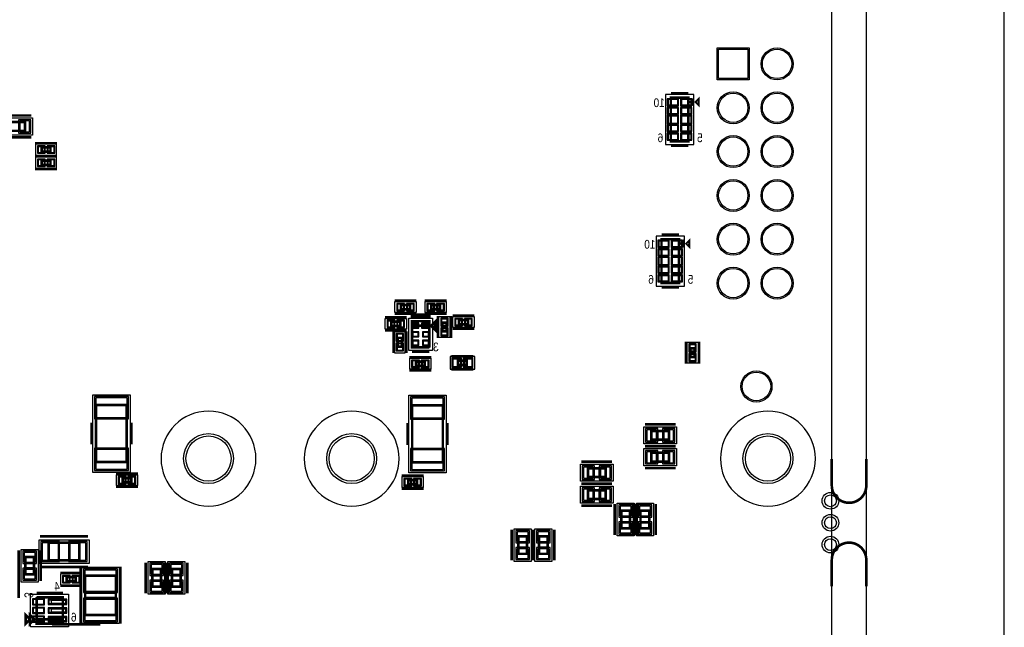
# Model space of a CAD drawing. Extents: x -10 to 137, y -26 to 190.
# Tile 42 of 57: x 80 to 137, y 31 to 66. Entities that reach past the tile are written whole.
import ezdxf

# ---------------------------------------------------------------- set-up
doc = ezdxf.new("R2010")
doc.units = 0
for name, color, linetype in [('BG_OUTLINE', 95, 'CONTINUOUS'), ('PG_ASSEMBLY_BOTTOM', 52, 'CONTINUOUS'), ('PG_DFA_BOUND_BOTTOM', 254, 'CONTINUOUS'), ('PG_PASTEMASK_BOTTOM', 132, 'CONTINUOUS'), ('PG_PLACE_BOUND_BOTTOM', 73, 'CONTINUOUS'), ('PG_SILKSCREEN_BOTTOM', 2, 'CONTINUOUS'), ('PIN_BOTTOM', 1, 'CONTINUOUS'), ('PIN_PASTEMASK_BOTTOM', 132, 'CONTINUOUS'), ('PIN_SOLDERMASK_BOTTOM', 212, 'CONTINUOUS'), ('RKO_ALL', 40, 'CONTINUOUS'), ('VKO_BOTTOM', 173, 'CONTINUOUS')]:
    doc.layers.add(name, color=color, linetype=linetype)

msp = doc.modelspace()

# ---------------------------------------------------------------- linework, layer by layer
at = {"layer": 'BG_OUTLINE'}
msp.add_lwpolyline([(127, 0), (127, 176.999514), (0, 176.999514), (0, 0)], close=True, dxfattribs=at)
msp.add_lwpolyline([(128.999996, 0), (136.99998, 0), (136.99998, 176.999514), (128.999996, 176.999514), (128.999996, 0)], dxfattribs=at)
at = {"layer": 'BG_OUTLINE', "const_width": 0.1524}
for points in [[(128.999996, 40.3238), (128.999996, 38.783798, -0.414214), (127.999998, 37.7838, -0.414214), (127, 38.783798), (127, 40.3238)], [(128.999996, 32.935956), (128.999996, 34.475958, 0.414214), (127.999998, 35.475956, 0.414214), (127, 34.475958), (127, 32.935956)]]:
    msp.add_lwpolyline(points, format="xyb", dxfattribs=at)
at = {"layer": 'PG_ASSEMBLY_BOTTOM', "const_width": 0.1524}
for points in [[(118.685694, 58.724292), (117.669694, 58.724292), (117.669694, 61.264292), (118.685694, 61.264292), (118.685694, 58.724292)], [(118.812694, 61.010292), (118.939694, 61.137292), (118.939694, 60.883292), (118.812694, 61.010292)], [(79.209016, 59.845557), (80.225016, 59.845557), (80.225016, 59.337557), (79.209016, 59.337557), (79.209016, 59.845557)], [(81.709646, 58.124707), (81.201646, 58.124707), (81.201646, 58.378707), (81.709646, 58.378707), (81.709646, 58.124707)], [(81.709646, 57.362707), (81.201646, 57.362707), (81.201646, 57.616707), (81.709646, 57.616707), (81.709646, 57.362707)], [(118.144298, 50.520092), (117.128298, 50.520092), (117.128298, 53.060092), (118.144298, 53.060092), (118.144298, 50.520092)], [(118.271298, 52.806092), (118.398298, 52.933092), (118.398298, 52.679092), (118.271298, 52.806092)], [(102.034848, 49.252886), (102.542848, 49.252886), (102.542848, 48.998886), (102.034848, 48.998886), (102.034848, 49.252886)], [(104.2924, 48.998886), (103.7844, 48.998886), (103.7844, 49.252886), (104.2924, 49.252886), (104.2924, 48.998886)], [(101.475032, 48.28032), (101.983032, 48.28032), (101.983032, 48.02632), (101.475032, 48.02632), (101.475032, 48.28032)], [(103.675434, 46.78553), (102.659434, 46.78553), (102.659434, 48.30953), (103.675434, 48.30953), (103.675434, 48.05553), (102.659434, 48.05553)], [(102.659434, 48.05553), (103.675434, 48.05553), (103.675434, 46.78553)], [(103.802434, 48.05553), (104.056434, 48.30953), (104.056434, 47.80153), (103.802434, 48.05553)], [(104.673908, 48.22571), (104.673908, 47.71771), (104.419908, 47.71771), (104.419908, 48.22571), (104.673908, 48.22571)], [(105.905046, 48.125634), (105.397046, 48.125634), (105.397046, 48.379634), (105.905046, 48.379634), (105.905046, 48.125634)], [(102.08768, 47.343822), (102.08768, 46.835822), (101.83368, 46.835822), (101.83368, 47.343822), (102.08768, 47.343822)], [(119.053864, 46.733714), (119.053864, 46.225714), (118.799864, 46.225714), (118.799864, 46.733714), (119.053864, 46.733714)], [(102.897178, 45.966126), (103.405178, 45.966126), (103.405178, 45.712126), (102.897178, 45.712126), (102.897178, 45.966126)], [(105.841599, 45.7708), (105.333599, 45.7708), (105.333599, 46.0248), (105.841599, 46.0248), (105.841599, 45.7708)], [(84.355178, 40.146224), (84.355178, 43.448224), (86.133178, 43.448224), (86.133178, 40.146224), (84.355178, 40.146224)], [(102.674928, 40.124888), (102.674928, 43.426888), (104.452928, 43.426888), (104.452928, 40.124888), (102.674928, 40.124888)], [(116.544344, 41.950386), (117.560344, 41.950386), (117.560344, 41.442386), (116.544344, 41.442386), (116.544344, 41.950386)], [(117.560344, 40.172386), (116.544344, 40.172386), (116.544344, 40.680386), (117.560344, 40.680386), (117.560344, 40.172386)], [(112.867186, 39.779448), (113.883186, 39.779448), (113.883186, 39.271448), (112.867186, 39.271448), (112.867186, 39.779448)], [(86.399878, 38.969188), (85.891878, 38.969188), (85.891878, 39.223188), (86.399878, 39.223188), (86.399878, 38.969188)], [(102.452678, 39.112444), (102.960678, 39.112444), (102.960678, 38.858444), (102.452678, 38.858444), (102.452678, 39.112444)], [(113.883186, 38.001448), (112.867186, 38.001448), (112.867186, 38.509448), (113.883186, 38.509448), (113.883186, 38.001448)], [(115.30203, 37.32403), (115.30203, 36.30803), (114.79403, 36.30803), (114.79403, 37.32403), (115.30203, 37.32403)], [(115.91163, 36.30803), (115.91163, 37.32403), (116.41963, 37.32403), (116.41963, 36.30803), (115.91163, 36.30803)], [(83.38312, 34.45002), (81.60512, 34.45002), (81.60512, 35.46602), (83.38312, 35.46602), (83.38312, 34.45002)], [(108.82122, 34.826956), (108.82122, 35.842956), (109.32922, 35.842956), (109.32922, 34.826956), (108.82122, 34.826956)], [(110.53191, 35.842956), (110.53191, 34.826956), (110.02391, 34.826956), (110.02391, 35.842956), (110.53191, 35.842956)], [(80.253332, 33.630616), (80.253332, 34.646616), (80.761332, 34.646616), (80.761332, 33.630616), (80.253332, 33.630616)], [(87.6046, 32.925766), (87.6046, 33.941766), (88.1126, 33.941766), (88.1126, 32.925766), (87.6046, 32.925766)], [(89.2556, 33.941766), (89.2556, 32.925766), (88.7476, 32.925766), (88.7476, 33.941766), (89.2556, 33.941766)], [(83.161124, 33.22574), (82.653124, 33.22574), (82.653124, 33.47974), (83.161124, 33.47974), (83.161124, 33.22574)], [(83.71967, 31.28264), (83.71967, 33.56864), (85.49767, 33.56864), (85.49767, 31.28264), (83.71967, 31.28264)], [(80.900524, 32.307022), (82.424524, 32.307022), (82.424524, 30.783022), (80.900524, 30.783022), (80.900524, 31.037022), (82.424524, 31.037022)], [(82.424524, 31.037022), (80.900524, 31.037022), (80.900524, 32.307022)], [(80.773524, 31.037022), (80.519524, 30.783022), (80.519524, 31.291022), (80.773524, 31.037022)]]:
    msp.add_lwpolyline(points, dxfattribs=at)
at = {"layer": 'PG_DFA_BOUND_BOTTOM'}
for points in [[(118.994492, 58.546492), (118.994492, 61.442092), (117.360896, 61.442092), (117.360896, 58.546492)], [(80.664182, 59.096257), (78.76985, 59.096257), (78.76985, 60.086857), (80.664182, 60.086857)], [(82.065846, 57.934207), (82.065846, 58.569207), (80.845447, 58.569207), (80.845447, 57.934207)], [(82.065846, 57.172207), (82.065846, 57.807207), (80.845447, 57.807207), (80.845447, 57.172207)], [(118.453096, 50.342292), (118.453096, 53.237892), (116.8195, 53.237892), (116.8195, 50.342292)], [(101.67874, 48.808386), (101.67874, 49.443386), (102.898956, 49.443386), (102.898956, 48.808386)], [(103.428292, 48.808386), (103.428292, 49.443386), (104.648508, 49.443386), (104.648508, 48.808386)], [(104.229408, 47.361602), (104.229408, 48.581818), (104.864408, 48.581818), (104.864408, 47.361602)], [(105.040938, 47.935134), (105.040938, 48.570134), (106.261154, 48.570134), (106.261154, 47.935134)], [(101.118924, 47.83582), (101.118924, 48.47082), (102.33914, 48.47082), (102.33914, 47.83582)], [(102.481634, 46.60773), (102.481634, 48.48733), (103.853234, 48.48733), (103.853234, 46.60773)], [(102.27818, 47.700021), (101.64318, 47.700021), (101.64318, 46.479623), (102.27818, 46.479623)], [(118.609364, 45.869606), (118.609364, 47.089822), (119.244364, 47.089822), (119.244364, 45.869606)], [(106.298599, 45.5295), (106.298599, 46.2661), (104.8766, 46.2661), (104.8766, 45.5295)], [(102.54107, 45.521626), (102.54107, 46.156626), (103.761286, 46.156626), (103.761286, 45.521626)], [(84.164678, 39.5478), (84.164678, 44.046648), (86.323678, 44.046648), (86.323678, 39.5478)], [(102.484428, 39.526464), (102.484428, 44.025312), (104.643428, 44.025312), (104.643428, 39.526464)], [(116.105178, 41.201086), (116.105178, 42.191686), (117.99951, 42.191686), (117.99951, 41.201086)], [(116.105178, 39.931086), (116.105178, 40.921686), (117.99951, 40.921686), (117.99951, 39.931086)], [(112.42802, 39.030148), (112.42802, 40.020748), (114.322352, 40.020748), (114.322352, 39.030148)], [(85.53577, 38.778688), (85.53577, 39.413688), (86.755986, 39.413688), (86.755986, 38.778688)], [(102.09657, 38.667944), (102.09657, 39.302944), (103.316786, 39.302944), (103.316786, 38.667944)], [(112.42802, 37.760148), (112.42802, 38.750748), (114.322352, 38.750748), (114.322352, 37.760148)], [(114.55273, 37.763196), (115.54333, 37.763196), (115.54333, 35.868864), (114.55273, 35.868864)], [(116.66093, 37.763196), (116.66093, 35.868864), (115.67033, 35.868864), (115.67033, 37.763196)], [(109.57052, 34.38779), (108.57992, 34.38779), (108.57992, 36.282122), (109.57052, 36.282122)], [(109.78261, 34.38779), (109.78261, 36.282122), (110.77321, 36.282122), (110.77321, 34.38779)], [(81.04632, 34.27222), (81.04632, 35.64382), (83.94192, 35.64382), (83.94192, 34.27222)], [(80.012032, 33.19145), (80.012032, 35.085782), (81.002632, 35.085782), (81.002632, 33.19145)], [(87.3633, 34.380932), (88.3539, 34.380932), (88.3539, 32.4866), (87.3633, 32.4866)], [(89.4969, 34.380932), (89.4969, 32.4866), (88.5063, 32.4866), (88.5063, 34.380932)], [(83.52917, 30.788356), (83.52917, 34.062924), (85.68817, 34.062924), (85.68817, 30.788356)], [(83.517323, 33.03524), (83.517323, 33.67024), (82.296925, 33.67024), (82.296925, 33.03524)], [(80.555338, 30.605222), (80.555338, 32.484822), (82.760312, 32.484822), (82.760312, 30.605222)]]:
    msp.add_lwpolyline(points, close=True, dxfattribs=at)
at = {"layer": 'PG_PASTEMASK_BOTTOM'}
for points in [[(81.7626, 31.945072), (81.7626, 32.14497), (82.612484, 32.14497), (82.612484, 31.945072)], [(81.7626, 31.444946), (81.7626, 31.645098), (82.612484, 31.645098), (82.612484, 31.444946)], [(81.7626, 30.945074), (81.7626, 31.144972), (82.612484, 31.144972), (82.612484, 30.945074)]]:
    msp.add_lwpolyline(points, close=True, dxfattribs=at)
at = {"layer": 'PG_PLACE_BOUND_BOTTOM'}
for points in [[(118.685694, 61.264292), (118.685694, 58.724292), (117.669694, 58.724292), (117.669694, 61.264292)], [(80.225016, 59.337557), (79.209016, 59.337557), (79.209016, 59.845557), (80.225016, 59.845557)], [(81.709646, 58.124707), (81.201646, 58.124707), (81.201646, 58.378707), (81.709646, 58.378707)], [(81.709646, 57.362707), (81.201646, 57.362707), (81.201646, 57.616707), (81.709646, 57.616707)], [(118.144298, 53.060092), (118.144298, 50.520092), (117.128298, 50.520092), (117.128298, 53.060092)], [(102.034848, 48.998886), (102.034848, 49.252886), (102.542848, 49.252886), (102.542848, 48.998886)], [(103.7844, 48.998886), (103.7844, 49.252886), (104.2924, 49.252886), (104.2924, 48.998886)], [(101.475032, 48.02632), (101.475032, 48.28032), (101.983032, 48.28032), (101.983032, 48.02632)], [(102.659434, 46.78553), (102.659434, 48.30953), (103.675434, 48.30953), (103.675434, 46.78553)], [(104.419908, 47.71771), (104.419908, 48.22571), (104.673908, 48.22571), (104.673908, 47.71771)], [(105.397046, 48.125634), (105.397046, 48.379634), (105.905046, 48.379634), (105.905046, 48.125634)], [(102.08768, 47.343822), (102.08768, 46.835822), (101.83368, 46.835822), (101.83368, 47.343822)], [(118.799864, 46.225714), (118.799864, 46.733714), (119.053864, 46.733714), (119.053864, 46.225714)], [(102.897178, 45.712126), (102.897178, 45.966126), (103.405178, 45.966126), (103.405178, 45.712126)], [(105.841599, 45.7708), (105.841599, 46.0248), (105.333599, 46.0248), (105.333599, 45.7708)], [(84.355178, 40.146224), (84.355178, 43.448224), (86.133178, 43.448224), (86.133178, 40.146224)], [(102.674928, 40.124888), (102.674928, 43.426888), (104.452928, 43.426888), (104.452928, 40.124888)], [(116.544344, 41.442386), (116.544344, 41.950386), (117.560344, 41.950386), (117.560344, 41.442386)], [(116.544344, 40.172386), (116.544344, 40.680386), (117.560344, 40.680386), (117.560344, 40.172386)], [(112.867186, 39.271448), (112.867186, 39.779448), (113.883186, 39.779448), (113.883186, 39.271448)], [(85.891878, 38.969188), (85.891878, 39.223188), (86.399878, 39.223188), (86.399878, 38.969188)], [(102.452678, 38.858444), (102.452678, 39.112444), (102.960678, 39.112444), (102.960678, 38.858444)], [(112.867186, 38.001448), (112.867186, 38.509448), (113.883186, 38.509448), (113.883186, 38.001448)], [(114.79403, 37.32403), (115.30203, 37.32403), (115.30203, 36.30803), (114.79403, 36.30803)], [(116.41963, 37.32403), (116.41963, 36.30803), (115.91163, 36.30803), (115.91163, 37.32403)], [(81.60512, 34.45002), (81.60512, 35.46602), (83.38312, 35.46602), (83.38312, 34.45002)], [(109.32922, 34.826956), (108.82122, 34.826956), (108.82122, 35.842956), (109.32922, 35.842956)], [(110.02391, 34.826956), (110.02391, 35.842956), (110.53191, 35.842956), (110.53191, 34.826956)], [(80.253332, 33.630616), (80.253332, 34.646616), (80.761332, 34.646616), (80.761332, 33.630616)], [(87.6046, 33.941766), (88.1126, 33.941766), (88.1126, 32.925766), (87.6046, 32.925766)], [(89.2556, 33.941766), (89.2556, 32.925766), (88.7476, 32.925766), (88.7476, 33.941766)], [(83.161124, 33.22574), (82.653124, 33.22574), (82.653124, 33.47974), (83.161124, 33.47974)], [(83.71967, 31.28264), (83.71967, 33.56864), (85.49767, 33.56864), (85.49767, 31.28264)], [(80.900524, 30.783022), (80.900524, 32.307022), (82.424524, 32.307022), (82.424524, 30.783022)]]:
    msp.add_lwpolyline(points, close=True, dxfattribs=at)
at = {"layer": 'PG_SILKSCREEN_BOTTOM'}
for points, const_width in [([(118.685694, 61.518292), (117.669694, 61.518292)], 0.1524), ([(119.130194, 61.010292), (119.257194, 61.137292), (119.257194, 60.883292), (119.130194, 61.010292)], 0.1524), ([(78.828016, 60.226557), (80.606016, 60.226557)], 0.1524), ([(78.828016, 58.956557), (80.606016, 58.956557)], 0.1524), ([(82.090646, 58.632707), (80.820646, 58.632707)], 0.127), ([(118.685694, 58.470292), (117.669694, 58.470292)], 0.1524), ([(82.090646, 57.870707), (80.820646, 57.870707)], 0.127), ([(82.090646, 57.870707), (80.820646, 57.870707)], 0.127), ([(82.090646, 57.108707), (80.820646, 57.108707)], 0.127), ([(118.144298, 53.314092), (117.128298, 53.314092)], 0.1524), ([(118.588798, 52.806092), (118.715798, 52.933092), (118.715798, 52.679092), (118.588798, 52.806092)], 0.1524), ([(118.144298, 50.266092), (117.128298, 50.266092)], 0.1524), ([(101.653848, 49.506886), (102.923848, 49.506886)], 0.1524), ([(104.6734, 49.506886), (103.403146, 49.506886)], 0.1524), ([(101.094032, 48.53432), (102.364032, 48.53432)], 0.1524), ([(101.653848, 48.744886), (102.923848, 48.744886)], 0.1524), ([(102.659434, 48.56353), (103.675434, 48.56353), (103.675434, 48.69053), (102.659434, 48.69053), (102.659434, 48.56353)], 0.1524), ([(104.673146, 48.744886), (103.403146, 48.744886)], 0.1524), ([(104.165908, 48.60671), (104.165908, 47.33671)], 0.1524), ([(104.927908, 48.60671), (104.927908, 47.33671)], 0.1524), ([(106.286046, 48.633634), (105.016046, 48.633634)], 0.1524), ([(103.7717, 48.040036), (104.0257, 48.294036), (104.0257, 47.786036), (103.7717, 48.040036)], 0.1524), ([(106.286046, 47.871634), (105.016046, 47.871634)], 0.1524), ([(101.094032, 47.77232), (102.364032, 47.77232)], 0.1524), ([(101.57968, 47.724822), (101.57968, 46.454822)], 0.127), ([(102.34168, 47.724822), (102.34168, 46.454822)], 0.127), ([(118.545864, 47.114714), (118.545864, 45.844714)], 0.1524), ([(119.307864, 47.114714), (119.307864, 45.844714)], 0.1524), ([(102.516178, 46.220126), (103.786178, 46.220126)], 0.1524), ([(103.675434, 46.53153), (102.659434, 46.53153)], 0.1524), ([(106.222599, 46.2788), (104.952599, 46.2788)], 0.1524), ([(102.516178, 45.458126), (103.786178, 45.458126)], 0.1524), ([(106.222599, 45.5168), (104.952599, 45.5168)], 0.1524), ([(84.101178, 41.162224), (84.101178, 42.432224)], 0.1524), ([(86.387178, 41.162224), (86.387178, 42.432224)], 0.1524), ([(102.420928, 41.140888), (102.420928, 42.410888)], 0.1524), ([(104.706928, 41.140888), (104.706928, 42.410888)], 0.1524), ([(116.163344, 42.331386), (117.941344, 42.331386)], 0.1524), ([(117.941344, 41.061386), (116.163344, 41.061386)], 0.1524), ([(116.163344, 41.061386), (117.941344, 41.061386)], 0.1524), ([(112.486186, 40.160448), (114.264186, 40.160448)], 0.1524), ([(86.780878, 39.477188), (85.510878, 39.477188)], 0.1524), ([(102.071678, 39.366444), (103.341678, 39.366444)], 0.1524), ([(117.941344, 39.791386), (116.163344, 39.791386)], 0.1524), ([(114.264186, 38.890448), (112.486186, 38.890448)], 0.1524), ([(112.486186, 38.890448), (114.264186, 38.890448)], 0.1524), ([(86.780878, 38.715188), (85.510878, 38.715188)], 0.1524), ([(102.071678, 38.604444), (103.341678, 38.604444)], 0.1524), ([(114.264186, 37.620448), (112.486186, 37.620448)], 0.1524), ([(114.41303, 37.70503), (114.41303, 35.92703)], 0.1524), ([(115.53063, 35.92703), (115.53063, 37.70503)], 0.1524), ([(115.68303, 37.70503), (115.68303, 35.92703)], 0.1524), ([(116.80063, 35.92703), (116.80063, 37.70503)], 0.1524), ([(108.44022, 34.445956), (108.44022, 36.223956)], 0.1524), ([(109.64291, 36.223956), (109.64291, 34.445956)], 0.1524), ([(109.71022, 34.445956), (109.71022, 36.223956)], 0.1524), ([(110.91291, 36.223956), (110.91291, 34.445956)], 0.1524), ([(83.89112, 35.84702), (81.09712, 35.84702)], 0.1524), ([(79.872332, 33.249616), (79.872332, 35.027616)], 0.1524), ([(81.142332, 33.249616), (81.142332, 35.027616)], 0.1524), ([(87.2236, 32.544766), (87.2236, 34.322766)], 0.1524), ([(88.3666, 34.322766), (88.3666, 32.544766)], 0.1524), ([(88.4936, 32.544766), (88.4936, 34.322766)], 0.1524), ([(89.6366, 34.322766), (89.6366, 32.544766)], 0.1524), ([(79.872332, 32.269684), (79.872332, 34.047684)], 0.1524), ([(83.89112, 34.06902), (81.09712, 34.06902)], 0.1524), ([(83.542124, 33.73374), (82.272124, 33.73374)], 0.127), ([(83.46567, 30.77464), (83.46567, 34.07664)], 0.1524), ([(85.75167, 30.77464), (85.75167, 34.07664)], 0.1524), ([(80.900524, 32.561022), (82.424524, 32.561022)], 0.1524), ([(83.542124, 32.97174), (82.272124, 32.97174)], 0.127), ([(80.519524, 31.037022), (80.265524, 30.783022), (80.265524, 31.291022), (80.519524, 31.037022)], 0.1524), ([(81.8007, 30.74289), (84.5947, 30.74289)], 0.1524)]:
    msp.add_lwpolyline(points, dxfattribs=dict(at, const_width=const_width))
at = {"layer": 'PIN_BOTTOM'}
for points in [[(120.434608, 64.065018), (122.136408, 64.065018), (122.136408, 62.363218), (120.434608, 62.363218)], [(118.072096, 60.84189), (118.072096, 61.14669), (117.513296, 61.14669), (117.513296, 60.84189)], [(118.842092, 60.84189), (118.842092, 61.14669), (118.283292, 61.14669), (118.283292, 60.84189)], [(118.072096, 60.341891), (118.072096, 60.646691), (117.513296, 60.646691), (117.513296, 60.341891)], [(118.842092, 60.341891), (118.842092, 60.646691), (118.283292, 60.646691), (118.283292, 60.341891)], [(118.072096, 59.791092), (118.072096, 60.197492), (117.513296, 60.197492), (117.513296, 59.791092)], [(118.842092, 59.791092), (118.842092, 60.197492), (118.283292, 60.197492), (118.283292, 59.791092)], [(79.927582, 59.909057), (79.927582, 59.274057), (80.486382, 59.274057), (80.486382, 59.909057)], [(118.072096, 59.341893), (118.072096, 59.646693), (117.513296, 59.646693), (117.513296, 59.341893)], [(118.842092, 59.341893), (118.842092, 59.646693), (118.283292, 59.646693), (118.283292, 59.341893)], [(118.072096, 58.841894), (118.072096, 59.146694), (117.513296, 59.146694), (117.513296, 58.841894)], [(118.842092, 58.841894), (118.842092, 59.146694), (118.283292, 59.146694), (118.283292, 58.841894)], [(81.353447, 58.086607), (81.353447, 58.416807), (80.997847, 58.416807), (80.997847, 58.086607)], [(81.913446, 58.086607), (81.913446, 58.416807), (81.557846, 58.416807), (81.557846, 58.086607)], [(81.353447, 57.324607), (81.353447, 57.654807), (80.997847, 57.654807), (80.997847, 57.324607)], [(81.913446, 57.324607), (81.913446, 57.654807), (81.557846, 57.654807), (81.557846, 57.324607)], [(117.5307, 52.63769), (117.5307, 52.94249), (116.9719, 52.94249), (116.9719, 52.63769)], [(118.300696, 52.63769), (118.300696, 52.94249), (117.741896, 52.94249), (117.741896, 52.63769)], [(117.5307, 52.137691), (117.5307, 52.442491), (116.9719, 52.442491), (116.9719, 52.137691)], [(117.5307, 51.586892), (117.5307, 51.993292), (116.9719, 51.993292), (116.9719, 51.586892)], [(118.300696, 52.137691), (118.300696, 52.442491), (117.741896, 52.442491), (117.741896, 52.137691)], [(118.300696, 51.586892), (118.300696, 51.993292), (117.741896, 51.993292), (117.741896, 51.586892)], [(117.5307, 51.137693), (117.5307, 51.442493), (116.9719, 51.442493), (116.9719, 51.137693)], [(118.300696, 51.137693), (118.300696, 51.442493), (117.741896, 51.442493), (117.741896, 51.137693)], [(117.5307, 50.637694), (117.5307, 50.942494), (116.9719, 50.942494), (116.9719, 50.637694)], [(118.300696, 50.637694), (118.300696, 50.942494), (117.741896, 50.942494), (117.741896, 50.637694)], [(101.83114, 49.290986), (101.83114, 48.960786), (102.18674, 48.960786), (102.18674, 49.290986)], [(102.390956, 49.290986), (102.390956, 48.960786), (102.746556, 48.960786), (102.746556, 49.290986)], [(103.936292, 48.960786), (103.936292, 49.290986), (103.580692, 49.290986), (103.580692, 48.960786)], [(104.496108, 48.960786), (104.496108, 49.290986), (104.140508, 49.290986), (104.140508, 48.960786)], [(101.271324, 48.31842), (101.271324, 47.98822), (101.626924, 47.98822), (101.626924, 48.31842)], [(101.83114, 48.31842), (101.83114, 47.98822), (102.18674, 47.98822), (102.18674, 48.31842)], [(103.01986, 47.945802), (103.01986, 48.149002), (102.71506, 48.149002), (102.71506, 47.945802)], [(103.620316, 47.945802), (103.620316, 48.149002), (103.264716, 48.149002), (103.264716, 47.945802)], [(104.712008, 48.429418), (104.381808, 48.429418), (104.381808, 48.073818), (104.712008, 48.073818)], [(105.548938, 48.087534), (105.548938, 48.417734), (105.193338, 48.417734), (105.193338, 48.087534)], [(106.108754, 48.087534), (106.108754, 48.417734), (105.753154, 48.417734), (105.753154, 48.087534)], [(102.12578, 47.547621), (101.79558, 47.547621), (101.79558, 47.192021), (102.12578, 47.192021)], [(103.01986, 47.44593), (103.01986, 47.64913), (102.71506, 47.64913), (102.71506, 47.44593)], [(103.619808, 47.44593), (103.619808, 47.64913), (103.315008, 47.64913), (103.315008, 47.44593)], [(104.712008, 47.869602), (104.381808, 47.869602), (104.381808, 47.514002), (104.712008, 47.514002)], [(102.12578, 46.987623), (101.79558, 46.987623), (101.79558, 46.632023), (102.12578, 46.632023)], [(103.01986, 46.946058), (103.01986, 47.149258), (102.71506, 47.149258), (102.71506, 46.946058)], [(103.619808, 46.946058), (103.619808, 47.149258), (103.315008, 47.149258), (103.315008, 46.946058)], [(119.091964, 46.937422), (118.761764, 46.937422), (118.761764, 46.581822), (119.091964, 46.581822)], [(119.091964, 46.377606), (118.761764, 46.377606), (118.761764, 46.022006), (119.091964, 46.022006)], [(102.69347, 46.004226), (102.69347, 45.674026), (103.04907, 45.674026), (103.04907, 46.004226)], [(103.253286, 46.004226), (103.253286, 45.674026), (103.608886, 45.674026), (103.608886, 46.004226)], [(105.4862, 45.6819), (105.4862, 46.1137), (105.029, 46.1137), (105.029, 45.6819)], [(106.146199, 45.6819), (106.146199, 46.1137), (105.688999, 46.1137), (105.688999, 45.6819)], [(84.342478, 42.725848), (86.145878, 42.725848), (86.145878, 43.868848), (84.342478, 43.868848)], [(102.662228, 42.704512), (104.465628, 42.704512), (104.465628, 43.847512), (102.662228, 43.847512)], [(116.282978, 42.013886), (116.282978, 41.378886), (116.841778, 41.378886), (116.841778, 42.013886)], [(117.26291, 42.013886), (117.26291, 41.378886), (117.82171, 41.378886), (117.82171, 42.013886)], [(84.342478, 39.7256), (86.145878, 39.7256), (86.145878, 40.8686), (84.342478, 40.8686)], [(102.662228, 39.704264), (104.465628, 39.704264), (104.465628, 40.847264), (102.662228, 40.847264)], [(116.841778, 40.108886), (116.841778, 40.743886), (116.282978, 40.743886), (116.282978, 40.108886)], [(117.82171, 40.108886), (117.82171, 40.743886), (117.26291, 40.743886), (117.26291, 40.108886)], [(112.60582, 39.842948), (112.60582, 39.207948), (113.16462, 39.207948), (113.16462, 39.842948)], [(113.585752, 39.842948), (113.585752, 39.207948), (114.144552, 39.207948), (114.144552, 39.842948)], [(86.04377, 38.931088), (86.04377, 39.261288), (85.68817, 39.261288), (85.68817, 38.931088)], [(86.603586, 38.931088), (86.603586, 39.261288), (86.247986, 39.261288), (86.247986, 38.931088)], [(102.24897, 39.150544), (102.24897, 38.820344), (102.60457, 38.820344), (102.60457, 39.150544)], [(102.808786, 39.150544), (102.808786, 38.820344), (103.164386, 38.820344), (103.164386, 39.150544)], [(113.16462, 37.937948), (113.16462, 38.572948), (112.60582, 38.572948), (112.60582, 37.937948)], [(114.144552, 37.937948), (114.144552, 38.572948), (113.585752, 38.572948), (113.585752, 37.937948)], [(115.36553, 37.585396), (114.73053, 37.585396), (114.73053, 37.026596), (115.36553, 37.026596)], [(115.84813, 37.026596), (116.48313, 37.026596), (116.48313, 37.585396), (115.84813, 37.585396)], [(115.36553, 36.605464), (114.73053, 36.605464), (114.73053, 36.046664), (115.36553, 36.046664)], [(115.84813, 36.046664), (116.48313, 36.046664), (116.48313, 36.605464), (115.84813, 36.605464)], [(108.75772, 35.545522), (109.39272, 35.545522), (109.39272, 36.104322), (108.75772, 36.104322)], [(110.59541, 36.104322), (109.96041, 36.104322), (109.96041, 35.545522), (110.59541, 35.545522)], [(82.16392, 34.45002), (82.16392, 35.46602), (81.22412, 35.46602), (81.22412, 34.45002)], [(83.76412, 34.45002), (83.76412, 35.46602), (82.82432, 35.46602), (82.82432, 34.45002)], [(80.189832, 34.349182), (80.824832, 34.349182), (80.824832, 34.907982), (80.189832, 34.907982)], [(108.75772, 34.56559), (109.39272, 34.56559), (109.39272, 35.12439), (108.75772, 35.12439)], [(110.59541, 35.12439), (109.96041, 35.12439), (109.96041, 34.56559), (110.59541, 34.56559)], [(80.189832, 33.36925), (80.824832, 33.36925), (80.824832, 33.92805), (80.189832, 33.92805)], [(83.70697, 32.665924), (85.51037, 32.665924), (85.51037, 33.885124), (83.70697, 33.885124)], [(87.5411, 33.644332), (88.1761, 33.644332), (88.1761, 34.203132), (87.5411, 34.203132)], [(89.3191, 34.203132), (88.6841, 34.203132), (88.6841, 33.644332), (89.3191, 33.644332)], [(82.804925, 33.18764), (82.804925, 33.51784), (82.449325, 33.51784), (82.449325, 33.18764)], [(83.364923, 33.18764), (83.364923, 33.51784), (83.009323, 33.51784), (83.009323, 33.18764)], [(87.5411, 32.6644), (88.1761, 32.6644), (88.1761, 33.2232), (87.5411, 33.2232)], [(89.3191, 33.2232), (88.6841, 33.2232), (88.6841, 32.6644), (89.3191, 32.6644)], [(80.656938, 32.222694), (80.656938, 31.867094), (81.368138, 31.867094), (81.368138, 32.222694)], [(81.617312, 32.146494), (81.617312, 31.943294), (82.607912, 31.943294), (82.607912, 32.146494)], [(83.70697, 30.966156), (85.51037, 30.966156), (85.51037, 32.185356), (83.70697, 32.185356)], [(80.656938, 31.722822), (80.656938, 31.367222), (81.368138, 31.367222), (81.368138, 31.722822)], [(81.617312, 31.646622), (81.617312, 31.443422), (82.607912, 31.443422), (82.607912, 31.646622)], [(80.656938, 31.22295), (80.656938, 30.86735), (81.368138, 30.86735), (81.368138, 31.22295)], [(81.617312, 31.14675), (81.617312, 30.94355), (82.607912, 30.94355), (82.607912, 31.14675)]]:
    msp.add_lwpolyline(points, close=True, dxfattribs=at)
for centre, radius in [((123.825508, 63.214118), 0.8509), ((121.285508, 60.674118), 0.8509), ((123.825508, 60.674118), 0.8509), ((121.285508, 58.134118), 0.8509), ((123.825508, 58.134118), 0.8509), ((121.285508, 55.594118), 0.8509), ((123.825508, 55.594118), 0.8509), ((121.285508, 53.054118), 0.8509), ((123.825508, 53.054118), 0.8509), ((121.285508, 50.514118), 0.8509), ((123.825508, 50.514118), 0.8509), ((122.6312, 44.5262), 0.8255), ((90.86977, 40.347138), 1.3081), ((99.16668, 40.347138), 1.3081), ((123.29668, 40.347138), 1.3081), ((126.9238, 37.899878), 0.3429), ((126.9238, 36.629878), 0.3429), ((126.9238, 35.359878), 0.3429)]:
    msp.add_circle(centre, radius, dxfattribs=at)
at = {"layer": 'PIN_PASTEMASK_BOTTOM'}
for points in [[(118.072096, 60.84189), (118.072096, 61.14669), (117.513296, 61.14669), (117.513296, 60.84189)], [(118.842092, 60.84189), (118.842092, 61.14669), (118.283292, 61.14669), (118.283292, 60.84189)], [(118.072096, 60.341891), (118.072096, 60.646691), (117.513296, 60.646691), (117.513296, 60.341891)], [(118.842092, 60.341891), (118.842092, 60.646691), (118.283292, 60.646691), (118.283292, 60.341891)], [(118.072096, 59.791092), (118.072096, 60.197492), (117.513296, 60.197492), (117.513296, 59.791092)], [(118.842092, 59.791092), (118.842092, 60.197492), (118.283292, 60.197492), (118.283292, 59.791092)], [(79.927582, 59.909057), (79.927582, 59.274057), (80.486382, 59.274057), (80.486382, 59.909057)], [(118.072096, 59.341893), (118.072096, 59.646693), (117.513296, 59.646693), (117.513296, 59.341893)], [(118.842092, 59.341893), (118.842092, 59.646693), (118.283292, 59.646693), (118.283292, 59.341893)], [(118.072096, 58.841894), (118.072096, 59.146694), (117.513296, 59.146694), (117.513296, 58.841894)], [(118.842092, 58.841894), (118.842092, 59.146694), (118.283292, 59.146694), (118.283292, 58.841894)], [(81.353447, 58.086607), (81.353447, 58.416807), (80.997847, 58.416807), (80.997847, 58.086607)], [(81.913446, 58.086607), (81.913446, 58.416807), (81.557846, 58.416807), (81.557846, 58.086607)], [(81.353447, 57.324607), (81.353447, 57.654807), (80.997847, 57.654807), (80.997847, 57.324607)], [(81.913446, 57.324607), (81.913446, 57.654807), (81.557846, 57.654807), (81.557846, 57.324607)], [(117.5307, 52.63769), (117.5307, 52.94249), (116.9719, 52.94249), (116.9719, 52.63769)], [(118.300696, 52.63769), (118.300696, 52.94249), (117.741896, 52.94249), (117.741896, 52.63769)], [(117.5307, 52.137691), (117.5307, 52.442491), (116.9719, 52.442491), (116.9719, 52.137691)], [(117.5307, 51.586892), (117.5307, 51.993292), (116.9719, 51.993292), (116.9719, 51.586892)], [(118.300696, 52.137691), (118.300696, 52.442491), (117.741896, 52.442491), (117.741896, 52.137691)], [(118.300696, 51.586892), (118.300696, 51.993292), (117.741896, 51.993292), (117.741896, 51.586892)], [(117.5307, 51.137693), (117.5307, 51.442493), (116.9719, 51.442493), (116.9719, 51.137693)], [(118.300696, 51.137693), (118.300696, 51.442493), (117.741896, 51.442493), (117.741896, 51.137693)], [(117.5307, 50.637694), (117.5307, 50.942494), (116.9719, 50.942494), (116.9719, 50.637694)], [(118.300696, 50.637694), (118.300696, 50.942494), (117.741896, 50.942494), (117.741896, 50.637694)], [(101.83114, 49.290986), (101.83114, 48.960786), (102.18674, 48.960786), (102.18674, 49.290986)], [(102.390956, 49.290986), (102.390956, 48.960786), (102.746556, 48.960786), (102.746556, 49.290986)], [(103.936292, 48.960786), (103.936292, 49.290986), (103.580692, 49.290986), (103.580692, 48.960786)], [(104.496108, 48.960786), (104.496108, 49.290986), (104.140508, 49.290986), (104.140508, 48.960786)], [(101.271324, 48.31842), (101.271324, 47.98822), (101.626924, 47.98822), (101.626924, 48.31842)], [(101.83114, 48.31842), (101.83114, 47.98822), (102.18674, 47.98822), (102.18674, 48.31842)], [(103.01986, 47.945802), (103.01986, 48.149002), (102.71506, 48.149002), (102.71506, 47.945802)], [(103.620316, 47.945802), (103.620316, 48.149002), (103.264716, 48.149002), (103.264716, 47.945802)], [(104.712008, 48.429418), (104.381808, 48.429418), (104.381808, 48.073818), (104.712008, 48.073818)], [(105.548938, 48.087534), (105.548938, 48.417734), (105.193338, 48.417734), (105.193338, 48.087534)], [(106.108754, 48.087534), (106.108754, 48.417734), (105.753154, 48.417734), (105.753154, 48.087534)], [(102.12578, 47.547621), (101.79558, 47.547621), (101.79558, 47.192021), (102.12578, 47.192021)], [(103.01986, 47.44593), (103.01986, 47.64913), (102.71506, 47.64913), (102.71506, 47.44593)], [(103.619808, 47.44593), (103.619808, 47.64913), (103.315008, 47.64913), (103.315008, 47.44593)], [(104.712008, 47.869602), (104.381808, 47.869602), (104.381808, 47.514002), (104.712008, 47.514002)], [(102.12578, 46.987623), (101.79558, 46.987623), (101.79558, 46.632023), (102.12578, 46.632023)], [(103.01986, 46.946058), (103.01986, 47.149258), (102.71506, 47.149258), (102.71506, 46.946058)], [(103.619808, 46.946058), (103.619808, 47.149258), (103.315008, 47.149258), (103.315008, 46.946058)], [(119.091964, 46.937422), (118.761764, 46.937422), (118.761764, 46.581822), (119.091964, 46.581822)], [(119.091964, 46.377606), (118.761764, 46.377606), (118.761764, 46.022006), (119.091964, 46.022006)], [(102.69347, 46.004226), (102.69347, 45.674026), (103.04907, 45.674026), (103.04907, 46.004226)], [(103.253286, 46.004226), (103.253286, 45.674026), (103.608886, 45.674026), (103.608886, 46.004226)], [(105.4862, 45.6819), (105.4862, 46.1137), (105.029, 46.1137), (105.029, 45.6819)], [(106.146199, 45.6819), (106.146199, 46.1137), (105.688999, 46.1137), (105.688999, 45.6819)], [(84.342478, 42.725848), (86.145878, 42.725848), (86.145878, 43.868848), (84.342478, 43.868848)], [(102.662228, 42.704512), (104.465628, 42.704512), (104.465628, 43.847512), (102.662228, 43.847512)], [(116.282978, 42.013886), (116.282978, 41.378886), (116.841778, 41.378886), (116.841778, 42.013886)], [(117.26291, 42.013886), (117.26291, 41.378886), (117.82171, 41.378886), (117.82171, 42.013886)], [(84.342478, 39.7256), (86.145878, 39.7256), (86.145878, 40.8686), (84.342478, 40.8686)], [(102.662228, 39.704264), (104.465628, 39.704264), (104.465628, 40.847264), (102.662228, 40.847264)], [(116.841778, 40.108886), (116.841778, 40.743886), (116.282978, 40.743886), (116.282978, 40.108886)], [(117.82171, 40.108886), (117.82171, 40.743886), (117.26291, 40.743886), (117.26291, 40.108886)], [(112.60582, 39.842948), (112.60582, 39.207948), (113.16462, 39.207948), (113.16462, 39.842948)], [(113.585752, 39.842948), (113.585752, 39.207948), (114.144552, 39.207948), (114.144552, 39.842948)], [(86.04377, 38.931088), (86.04377, 39.261288), (85.68817, 39.261288), (85.68817, 38.931088)], [(86.603586, 38.931088), (86.603586, 39.261288), (86.247986, 39.261288), (86.247986, 38.931088)], [(102.24897, 39.150544), (102.24897, 38.820344), (102.60457, 38.820344), (102.60457, 39.150544)], [(102.808786, 39.150544), (102.808786, 38.820344), (103.164386, 38.820344), (103.164386, 39.150544)], [(113.16462, 37.937948), (113.16462, 38.572948), (112.60582, 38.572948), (112.60582, 37.937948)], [(114.144552, 37.937948), (114.144552, 38.572948), (113.585752, 38.572948), (113.585752, 37.937948)], [(115.36553, 37.585396), (114.73053, 37.585396), (114.73053, 37.026596), (115.36553, 37.026596)], [(115.84813, 37.026596), (116.48313, 37.026596), (116.48313, 37.585396), (115.84813, 37.585396)], [(115.36553, 36.605464), (114.73053, 36.605464), (114.73053, 36.046664), (115.36553, 36.046664)], [(115.84813, 36.046664), (116.48313, 36.046664), (116.48313, 36.605464), (115.84813, 36.605464)], [(108.75772, 35.545522), (109.39272, 35.545522), (109.39272, 36.104322), (108.75772, 36.104322)], [(110.59541, 36.104322), (109.96041, 36.104322), (109.96041, 35.545522), (110.59541, 35.545522)], [(82.16392, 34.45002), (82.16392, 35.46602), (81.22412, 35.46602), (81.22412, 34.45002)], [(83.76412, 34.45002), (83.76412, 35.46602), (82.82432, 35.46602), (82.82432, 34.45002)], [(80.189832, 34.349182), (80.824832, 34.349182), (80.824832, 34.907982), (80.189832, 34.907982)], [(108.75772, 34.56559), (109.39272, 34.56559), (109.39272, 35.12439), (108.75772, 35.12439)], [(110.59541, 35.12439), (109.96041, 35.12439), (109.96041, 34.56559), (110.59541, 34.56559)], [(80.189832, 33.36925), (80.824832, 33.36925), (80.824832, 33.92805), (80.189832, 33.92805)], [(83.70697, 32.665924), (85.51037, 32.665924), (85.51037, 33.885124), (83.70697, 33.885124)], [(87.5411, 33.644332), (88.1761, 33.644332), (88.1761, 34.203132), (87.5411, 34.203132)], [(89.3191, 34.203132), (88.6841, 34.203132), (88.6841, 33.644332), (89.3191, 33.644332)], [(82.804925, 33.18764), (82.804925, 33.51784), (82.449325, 33.51784), (82.449325, 33.18764)], [(83.364923, 33.18764), (83.364923, 33.51784), (83.009323, 33.51784), (83.009323, 33.18764)], [(87.5411, 32.6644), (88.1761, 32.6644), (88.1761, 33.2232), (87.5411, 33.2232)], [(89.3191, 33.2232), (88.6841, 33.2232), (88.6841, 32.6644), (89.3191, 32.6644)], [(80.707738, 32.171894), (80.707738, 31.917894), (81.317338, 31.917894), (81.317338, 32.171894)], [(83.70697, 30.966156), (85.51037, 30.966156), (85.51037, 32.185356), (83.70697, 32.185356)], [(80.707738, 31.672022), (80.707738, 31.418022), (81.317338, 31.418022), (81.317338, 31.672022)], [(80.707738, 31.17215), (80.707738, 30.91815), (81.317338, 30.91815), (81.317338, 31.17215)]]:
    msp.add_lwpolyline(points, close=True, dxfattribs=at)
at = {"layer": 'PIN_SOLDERMASK_BOTTOM'}
for points in [[(120.358408, 64.141218), (122.212608, 64.141218), (122.212608, 62.287018), (120.358408, 62.287018)], [(118.122896, 60.79109), (118.122896, 61.19749), (117.462496, 61.19749), (117.462496, 60.79109)], [(118.892892, 60.79109), (118.892892, 61.19749), (118.232491, 61.19749), (118.232491, 60.79109)], [(118.122896, 60.291091), (118.122896, 60.697491), (117.462496, 60.697491), (117.462496, 60.291091)], [(118.892892, 60.291091), (118.892892, 60.697491), (118.232491, 60.697491), (118.232491, 60.291091)], [(79.851382, 59.985257), (79.851382, 59.197857), (80.562582, 59.197857), (80.562582, 59.985257)], [(118.122896, 59.740292), (118.122896, 60.248292), (117.462496, 60.248292), (117.462496, 59.740292)], [(118.892892, 59.740292), (118.892892, 60.248292), (118.232491, 60.248292), (118.232491, 59.740292)], [(118.122896, 59.291093), (118.122896, 59.697493), (117.462496, 59.697493), (117.462496, 59.291093)], [(118.892892, 59.291093), (118.892892, 59.697493), (118.232491, 59.697493), (118.232491, 59.291093)], [(118.122896, 58.791094), (118.122896, 59.197494), (117.462496, 59.197494), (117.462496, 58.791094)], [(118.892892, 58.791094), (118.892892, 59.197494), (118.232491, 59.197494), (118.232491, 58.791094)], [(81.404247, 58.035807), (81.404247, 58.467607), (80.947047, 58.467607), (80.947047, 58.035807)], [(81.964246, 58.035807), (81.964246, 58.467607), (81.507046, 58.467607), (81.507046, 58.035807)], [(81.404247, 57.273807), (81.404247, 57.705607), (80.947047, 57.705607), (80.947047, 57.273807)], [(81.964246, 57.273807), (81.964246, 57.705607), (81.507046, 57.705607), (81.507046, 57.273807)], [(117.5815, 52.58689), (117.5815, 52.99329), (116.9211, 52.99329), (116.9211, 52.58689)], [(118.351496, 52.58689), (118.351496, 52.99329), (117.691096, 52.99329), (117.691096, 52.58689)], [(117.5815, 52.086891), (117.5815, 52.493291), (116.9211, 52.493291), (116.9211, 52.086891)], [(117.5815, 51.536092), (117.5815, 52.044092), (116.9211, 52.044092), (116.9211, 51.536092)], [(118.351496, 52.086891), (118.351496, 52.493291), (117.691096, 52.493291), (117.691096, 52.086891)], [(118.351496, 51.536092), (118.351496, 52.044092), (117.691096, 52.044092), (117.691096, 51.536092)], [(117.5815, 51.086893), (117.5815, 51.493293), (116.9211, 51.493293), (116.9211, 51.086893)], [(118.351496, 51.086893), (118.351496, 51.493293), (117.691096, 51.493293), (117.691096, 51.086893)], [(117.5815, 50.586894), (117.5815, 50.993294), (116.9211, 50.993294), (116.9211, 50.586894)], [(118.351496, 50.586894), (118.351496, 50.993294), (117.691096, 50.993294), (117.691096, 50.586894)], [(101.78034, 49.341786), (101.78034, 48.909986), (102.23754, 48.909986), (102.23754, 49.341786)], [(102.340156, 49.341786), (102.340156, 48.909986), (102.797356, 48.909986), (102.797356, 49.341786)], [(103.987092, 48.909986), (103.987092, 49.341786), (103.529892, 49.341786), (103.529892, 48.909986)], [(104.546908, 48.909986), (104.546908, 49.341786), (104.089708, 49.341786), (104.089708, 48.909986)], [(101.220524, 48.36922), (101.220524, 47.93742), (101.677724, 47.93742), (101.677724, 48.36922)], [(101.78034, 48.36922), (101.78034, 47.93742), (102.23754, 47.93742), (102.23754, 48.36922)], [(103.07066, 47.895002), (103.07066, 48.199802), (102.66426, 48.199802), (102.66426, 47.895002)], [(103.671116, 47.895002), (103.671116, 48.199802), (103.213916, 48.199802), (103.213916, 47.895002)], [(104.762808, 48.480218), (104.331008, 48.480218), (104.331008, 48.023018), (104.762808, 48.023018)], [(105.599738, 48.036734), (105.599738, 48.468534), (105.142538, 48.468534), (105.142538, 48.036734)], [(106.159554, 48.036734), (106.159554, 48.468534), (105.702354, 48.468534), (105.702354, 48.036734)], [(102.17658, 47.598421), (101.74478, 47.598421), (101.74478, 47.141221), (102.17658, 47.141221)], [(103.07066, 47.39513), (103.07066, 47.69993), (102.66426, 47.69993), (102.66426, 47.39513)], [(103.670608, 47.39513), (103.670608, 47.69993), (103.264208, 47.69993), (103.264208, 47.39513)], [(104.762808, 47.920402), (104.331008, 47.920402), (104.331008, 47.463202), (104.762808, 47.463202)], [(102.17658, 47.038423), (101.74478, 47.038423), (101.74478, 46.581223), (102.17658, 46.581223)], [(103.07066, 46.895258), (103.07066, 47.200058), (102.66426, 47.200058), (102.66426, 46.895258)], [(103.670608, 46.895258), (103.670608, 47.200058), (103.264208, 47.200058), (103.264208, 46.895258)], [(119.142764, 46.988222), (118.710964, 46.988222), (118.710964, 46.531022), (119.142764, 46.531022)], [(119.142764, 46.428406), (118.710964, 46.428406), (118.710964, 45.971206), (119.142764, 45.971206)], [(102.64267, 46.055026), (102.64267, 45.623226), (103.09987, 45.623226), (103.09987, 46.055026)], [(103.202486, 46.055026), (103.202486, 45.623226), (103.659686, 45.623226), (103.659686, 46.055026)], [(105.537, 45.6311), (105.537, 46.1645), (104.9782, 46.1645), (104.9782, 45.6311)], [(106.196999, 45.6311), (106.196999, 46.1645), (105.638199, 46.1645), (105.638199, 45.6311)], [(84.266278, 42.649648), (86.222078, 42.649648), (86.222078, 43.945048), (84.266278, 43.945048)], [(102.586028, 42.628312), (104.541828, 42.628312), (104.541828, 43.923712), (102.586028, 43.923712)], [(116.206778, 42.090086), (116.206778, 41.302686), (116.917978, 41.302686), (116.917978, 42.090086)], [(117.18671, 42.090086), (117.18671, 41.302686), (117.89791, 41.302686), (117.89791, 42.090086)], [(84.266278, 39.6494), (86.222078, 39.6494), (86.222078, 40.9448), (84.266278, 40.9448)], [(102.586028, 39.628064), (104.541828, 39.628064), (104.541828, 40.923464), (102.586028, 40.923464)], [(116.917978, 40.032686), (116.917978, 40.820086), (116.206778, 40.820086), (116.206778, 40.032686)], [(117.89791, 40.032686), (117.89791, 40.820086), (117.18671, 40.820086), (117.18671, 40.032686)], [(112.52962, 39.919148), (112.52962, 39.131748), (113.24082, 39.131748), (113.24082, 39.919148)], [(113.509552, 39.919148), (113.509552, 39.131748), (114.220752, 39.131748), (114.220752, 39.919148)], [(86.09457, 38.880288), (86.09457, 39.312088), (85.63737, 39.312088), (85.63737, 38.880288)], [(86.654386, 38.880288), (86.654386, 39.312088), (86.197186, 39.312088), (86.197186, 38.880288)], [(102.19817, 39.201344), (102.19817, 38.769544), (102.65537, 38.769544), (102.65537, 39.201344)], [(102.757986, 39.201344), (102.757986, 38.769544), (103.215186, 38.769544), (103.215186, 39.201344)], [(113.24082, 37.861748), (113.24082, 38.649148), (112.52962, 38.649148), (112.52962, 37.861748)], [(114.220752, 37.861748), (114.220752, 38.649148), (113.509552, 38.649148), (113.509552, 37.861748)], [(115.44173, 37.661596), (114.65433, 37.661596), (114.65433, 36.950396), (115.44173, 36.950396)], [(115.77193, 36.950396), (116.55933, 36.950396), (116.55933, 37.661596), (115.77193, 37.661596)], [(115.44173, 36.681664), (114.65433, 36.681664), (114.65433, 35.970464), (115.44173, 35.970464)], [(115.77193, 35.970464), (116.55933, 35.970464), (116.55933, 36.681664), (115.77193, 36.681664)], [(108.68152, 35.469322), (109.46892, 35.469322), (109.46892, 36.180522), (108.68152, 36.180522)], [(110.67161, 36.180522), (109.88421, 36.180522), (109.88421, 35.469322), (110.67161, 35.469322)], [(82.24012, 34.37382), (82.24012, 35.54222), (81.14792, 35.54222), (81.14792, 34.37382)], [(83.84032, 34.37382), (83.84032, 35.54222), (82.74812, 35.54222), (82.74812, 34.37382)], [(80.113632, 34.272982), (80.901032, 34.272982), (80.901032, 34.984182), (80.113632, 34.984182)], [(108.68152, 34.48939), (109.46892, 34.48939), (109.46892, 35.20059), (108.68152, 35.20059)], [(110.67161, 35.20059), (109.88421, 35.20059), (109.88421, 34.48939), (110.67161, 34.48939)], [(87.4649, 33.568132), (88.2523, 33.568132), (88.2523, 34.279332), (87.4649, 34.279332)], [(89.3953, 34.279332), (88.6079, 34.279332), (88.6079, 33.568132), (89.3953, 33.568132)], [(80.113632, 33.29305), (80.901032, 33.29305), (80.901032, 34.00425), (80.113632, 34.00425)], [(83.63077, 32.589724), (85.58657, 32.589724), (85.58657, 33.961324), (83.63077, 33.961324)], [(82.855725, 33.13684), (82.855725, 33.56864), (82.398525, 33.56864), (82.398525, 33.13684)], [(83.415723, 33.13684), (83.415723, 33.56864), (82.958523, 33.56864), (82.958523, 33.13684)], [(87.4649, 32.5882), (88.2523, 32.5882), (88.2523, 33.2994), (87.4649, 33.2994)], [(89.3953, 33.2994), (88.6079, 33.2994), (88.6079, 32.5882), (89.3953, 32.5882)], [(80.707738, 32.171894), (80.707738, 31.917894), (81.317338, 31.917894), (81.317338, 32.171894)], [(81.566512, 32.197294), (81.566512, 31.892494), (82.658712, 31.892494), (82.658712, 32.197294)], [(83.63077, 30.889956), (85.58657, 30.889956), (85.58657, 32.261556), (83.63077, 32.261556)], [(80.707738, 31.672022), (80.707738, 31.418022), (81.317338, 31.418022), (81.317338, 31.672022)], [(81.566512, 31.697422), (81.566512, 31.392622), (82.658712, 31.392622), (82.658712, 31.697422)], [(80.707738, 31.17215), (80.707738, 30.91815), (81.317338, 30.91815), (81.317338, 31.17215)], [(81.566512, 31.19755), (81.566512, 30.89275), (82.658712, 30.89275), (82.658712, 31.19755)]]:
    msp.add_lwpolyline(points, close=True, dxfattribs=at)
for centre, radius in [((123.825508, 63.214118), 0.9271), ((121.285508, 60.674118), 0.9271), ((123.825508, 60.674118), 0.9271), ((121.285508, 58.134118), 0.9271), ((123.825508, 58.134118), 0.9271), ((121.285508, 55.594118), 0.9271), ((123.825508, 55.594118), 0.9271), ((121.285508, 53.054118), 0.9271), ((123.825508, 53.054118), 0.9271), ((121.285508, 50.514118), 0.9271), ((123.825508, 50.514118), 0.9271), ((122.6312, 44.5262), 0.9017), ((90.86977, 40.347138), 1.4478), ((99.16668, 40.347138), 1.4478), ((123.29668, 40.347138), 1.4478), ((126.9238, 37.899878), 0.4826), ((126.9238, 36.629878), 0.4826), ((126.9238, 35.359878), 0.4826)]:
    msp.add_circle(centre, radius, dxfattribs=at)
at = {"layer": 'RKO_ALL'}
for points in [[(93.619828, 40.347138, 1), (88.119712, 40.347138, 1)], [(101.916738, 40.347138, 1), (96.416622, 40.347138, 1)], [(126.046738, 40.347138, 1), (120.546622, 40.347138, 1)]]:
    msp.add_lwpolyline(points, format="xyb", close=True, dxfattribs=at)
at = {"layer": 'VKO_BOTTOM'}
for points in [[(84.355178, 40.908224), (84.355178, 42.686224), (86.133178, 42.686224), (86.133178, 40.908224)], [(102.674928, 40.886888), (102.674928, 42.664888), (104.452928, 42.664888), (104.452928, 40.886888)], [(116.925344, 41.442386), (116.925344, 41.950386), (117.179344, 41.950386), (117.179344, 41.442386)], [(116.925344, 40.172386), (116.925344, 40.680386), (117.179344, 40.680386), (117.179344, 40.172386)], [(113.248186, 39.271448), (113.248186, 39.779448), (113.502186, 39.779448), (113.502186, 39.271448)], [(113.248186, 38.001448), (113.248186, 38.509448), (113.502186, 38.509448), (113.502186, 38.001448)], [(114.79403, 36.94303), (115.30203, 36.94303), (115.30203, 36.68903), (114.79403, 36.68903)], [(116.41963, 36.94303), (116.41963, 36.68903), (115.91163, 36.68903), (115.91163, 36.94303)], [(82.24012, 34.45002), (82.24012, 35.46602), (82.74812, 35.46602), (82.74812, 34.45002)], [(109.32922, 35.207956), (108.82122, 35.207956), (108.82122, 35.461956), (109.32922, 35.461956)], [(110.02391, 35.207956), (110.02391, 35.461956), (110.53191, 35.461956), (110.53191, 35.207956)], [(80.253332, 34.011616), (80.253332, 34.265616), (80.761332, 34.265616), (80.761332, 34.011616)], [(87.6046, 33.560766), (88.1126, 33.560766), (88.1126, 33.306766), (87.6046, 33.306766)], [(89.2556, 33.560766), (89.2556, 33.306766), (88.7476, 33.306766), (88.7476, 33.560766)], [(83.71967, 32.29864), (83.71967, 32.55264), (85.49767, 32.55264), (85.49767, 32.29864)]]:
    msp.add_lwpolyline(points, close=True, dxfattribs=at)

# ---------------------------------------------------------------- texts
at = {"layer": 'PG_SILKSCREEN_BOTTOM', "text_generation_flag": 2, "width": 0.85}
for s, p in [('10', (117.314094, 60.713958)), ('6', (117.225194, 58.681958)), ('5', (119.511194, 58.681958)), ('10', (116.772698, 52.509758)), ('6', (116.683798, 50.477758)), ('5', (118.969798, 50.477758)), ('3', (104.213914, 46.559216)), ('4', (82.25155, 32.695896)), ('6', (83.219036, 30.902656))]:
    msp.add_text(s, height=0.508, dxfattribs=at).set_placement(p)
msp.add_text('3', height=0.508, rotation=270, dxfattribs=at).set_placement((80.197452, 32.275526))

doc.saveas('drawing.dxf')
